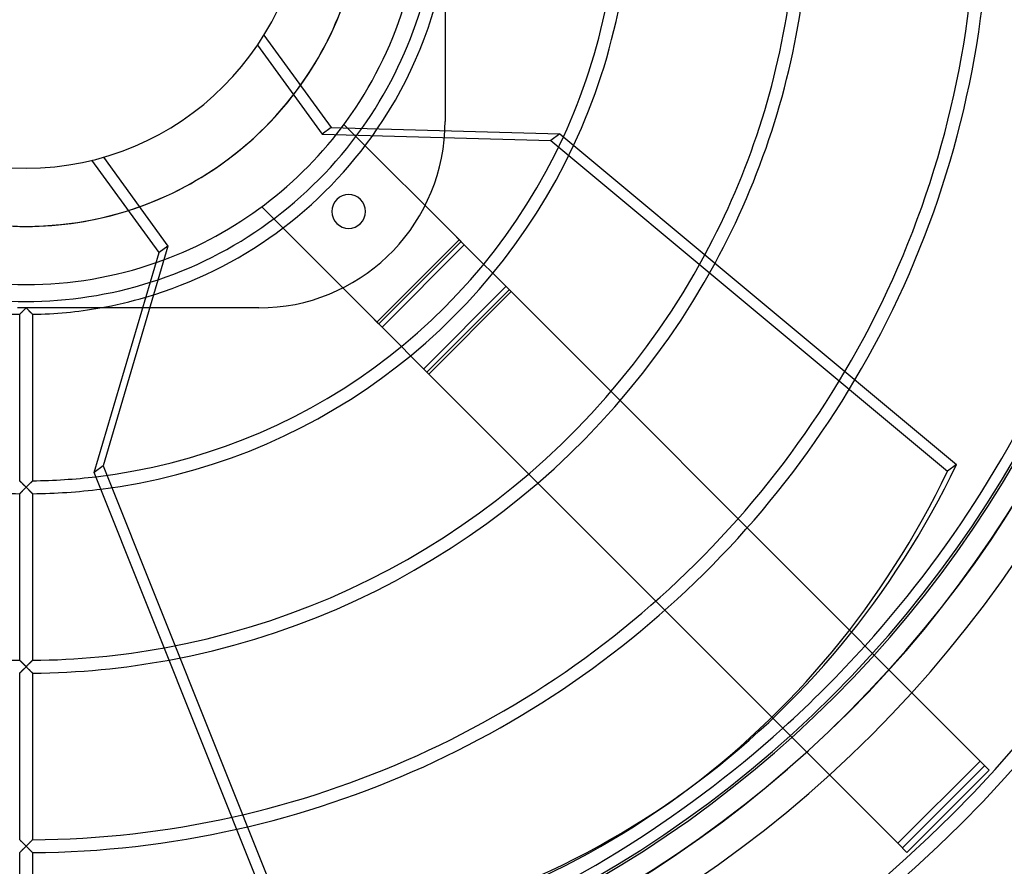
# Model space of a CAD drawing. Header units: millimetres. Extents: x -232 to 232, y -232 to 232.
# Tile 6 of 11: x -1 to 152, y -152 to -20. Entities that reach past the tile are written whole.
import ezdxf

# ---------------------------------------------------------------- set-up
doc = ezdxf.new("R2010")
doc.units = ezdxf.units.MM
doc.layers.add('HIDDEN', color=7, linetype='Continuous')
doc.layers.add('THICK', color=7, linetype='Continuous')

msp = doc.modelspace()

# ---------------------------------------------------------------- linework, layer by layer
at = {"layer": 'HIDDEN'}
for p, q in [((49.3, -36.54), (49.3, -36.54)), ((64.98, -36.1), (64.98, -36.1)), ((67.47, -54.71), (49.87, -37.11)), ((11.99, -41.63), (22, -55.41)), ((36.54, -49.3), (36.54, -49.3)), ((36.54, -49.3), (54.71, -67.47)), ((54.42, -67.18), (67.18, -54.42)), ((54.71, -67.47), (67.47, -54.71)), ((67.97, -55.21), (66.77, -54)), ((22, -55.41), (11.97, -89.47)), ((22, -55.41), (20.61, -56.42)), ((55.21, -67.97), (67.97, -55.21)), ((67.97, -55.21), (75.23, -62.46)), ((61.67, -74.43), (74.43, -61.67)), ((62.17, -74.93), (74.93, -62.17)), ((75.23, -62.46), (62.46, -75.23)), ((128.03, -115.27), (75.23, -62.46)), ((-1, -64.98), (-1.33, -64.98)), ((-0.66, -64.98), (-1, -64.98)), ((-0.71, -65.69), (-0.67, -65.65)), ((-0.67, -65.65), (-0.63, -65.6)), ((-0.33, -64.98), (-0.66, -64.98)), ((-0.63, -65.6), (-0.58, -65.56)), ((-0.58, -65.56), (-0.54, -65.52)), ((-0.54, -65.52), (-0.49, -65.47)), ((-0.49, -65.47), (-0.44, -65.42)), ((-0.44, -65.42), (-0.4, -65.38)), ((-0.4, -65.38), (-0.35, -65.33)), ((-0.35, -65.33), (-0.3, -65.28)), ((0, -64.98), (-0.33, -64.98)), ((-0.3, -65.28), (-0.25, -65.23)), ((-0.25, -65.23), (-0.2, -65.18)), ((-0.2, -65.18), (-0.15, -65.13)), ((-0.15, -65.13), (-0.1, -65.08)), ((-0.1, -65.08), (-0.05, -65.03)), ((-0.05, -65.03), (0, -64.98)), ((0, -64.98), (0.05, -65.03)), ((0.33, -64.98), (0, -64.98)), ((0.05, -65.03), (0.1, -65.08)), ((0.1, -65.08), (0.15, -65.13)), ((0.15, -65.13), (0.2, -65.18)), ((0.2, -65.18), (0.25, -65.23)), ((0.25, -65.23), (0.3, -65.28)), ((0.3, -65.28), (0.35, -65.33)), ((0.66, -64.98), (0.33, -64.98)), ((0.35, -65.33), (0.4, -65.38)), ((0.4, -65.38), (0.44, -65.42)), ((0.44, -65.42), (0.49, -65.47)), ((0.49, -65.47), (0.54, -65.52)), ((0.54, -65.52), (0.58, -65.56)), ((0.58, -65.56), (0.63, -65.6)), ((0.63, -65.6), (0.67, -65.65)), ((1, -64.98), (0.66, -64.98)), ((0.67, -65.65), (0.71, -65.69)), ((1.33, -64.98), (1, -64.98)), ((1.68, -64.98), (1.33, -64.98)), ((2.02, -64.98), (1.68, -64.98)), ((2.37, -64.98), (2.02, -64.98)), ((2.71, -64.98), (2.37, -64.98)), ((3.06, -64.98), (2.71, -64.98)), ((3.41, -64.98), (3.06, -64.98)), ((3.77, -64.98), (3.41, -64.98)), ((4.12, -64.98), (3.77, -64.98)), ((4.47, -64.98), (4.12, -64.98)), ((4.83, -64.98), (4.47, -64.98)), ((5.18, -64.98), (4.83, -64.98)), ((5.53, -64.98), (5.18, -64.98)), ((5.89, -64.98), (5.53, -64.98)), ((6.24, -64.98), (5.89, -64.98)), ((6.59, -64.98), (6.24, -64.98)), ((6.94, -64.98), (6.59, -64.98)), ((7.29, -64.98), (6.94, -64.98)), ((7.63, -64.98), (7.29, -64.98)), ((7.98, -64.98), (7.63, -64.98)), ((8.32, -64.98), (7.98, -64.98)), ((8.65, -64.98), (8.32, -64.98)), ((8.99, -64.98), (8.65, -64.98)), ((9.32, -64.98), (8.99, -64.98)), ((9.65, -64.98), (9.32, -64.98)), ((9.98, -64.98), (9.65, -64.98)), ((10.3, -64.98), (9.98, -64.98)), ((10.61, -64.98), (10.3, -64.98)), ((10.93, -64.98), (10.61, -64.98)), ((11.24, -64.98), (10.93, -64.98)), ((11.44, -64.98), (11.24, -64.98)), ((36.1, -64.98), (18.09, -64.98)), ((36.1, -64.98), (36.1, -64.98)), ((-1, -65.97), (-0.99, -65.96)), ((-1, -65.97), (-1, -65.97)), ((-0.99, -65.96), (-0.98, -65.95)), ((-0.98, -65.95), (-0.96, -65.94)), ((-0.96, -65.94), (-0.94, -65.91)), ((-0.94, -65.91), (-0.92, -65.89)), ((-0.92, -65.89), (-0.89, -65.86)), ((-0.89, -65.86), (-0.86, -65.83)), ((-0.86, -65.83), (-0.83, -65.8)), ((-0.83, -65.8), (-0.79, -65.77)), ((-0.79, -65.77), (-0.75, -65.73)), ((-0.75, -65.73), (-0.71, -65.69)), ((0.71, -65.69), (0.75, -65.73)), ((0.75, -65.73), (0.79, -65.77)), ((0.79, -65.77), (0.83, -65.8)), ((0.83, -65.8), (0.86, -65.83)), ((0.86, -65.83), (0.89, -65.86)), ((0.89, -65.86), (0.92, -65.89)), ((0.92, -65.89), (0.94, -65.91)), ((0.94, -65.91), (0.96, -65.94)), ((0.96, -65.94), (0.98, -65.95)), ((0.98, -65.95), (0.99, -65.96)), ((0.99, -65.96), (1, -65.97)), ((1, -65.97), (1, -65.97)), ((54, -66.77), (55.42, -68.18)), ((55.21, -67.97), (62.46, -75.23)), ((62.46, -75.23), (115.84, -128.6)), ((11.97, -89.47), (10.57, -90.49)), ((11.97, -89.47), (41.7, -163.82)), ((-0.99, -91.8), (-1, -91.79)), ((-1, -91.79), (-1, -91.79)), ((-0.98, -91.81), (-0.99, -91.8)), ((-0.97, -91.82), (-0.98, -91.81)), ((-0.95, -91.84), (-0.97, -91.82)), ((-0.92, -91.87), (-0.95, -91.84)), ((-0.9, -91.89), (-0.92, -91.87)), ((-0.87, -91.92), (-0.9, -91.89)), ((-0.83, -91.96), (-0.87, -91.92)), ((-0.8, -91.99), (-0.83, -91.96)), ((-0.76, -92.03), (-0.8, -91.99)), ((-0.71, -92.08), (-0.76, -92.03)), ((-0.67, -92.12), (-0.71, -92.08)), ((-0.62, -92.17), (-0.67, -92.12)), ((-0.58, -92.22), (-0.62, -92.17)), ((-0.53, -92.26), (-0.58, -92.22)), ((-0.48, -92.31), (-0.53, -92.26)), ((-0.43, -92.37), (-0.48, -92.31)), ((-0.38, -92.42), (-0.43, -92.37)), ((-0.4, -93.19), (-0.35, -93.14)), ((-0.32, -92.47), (-0.38, -92.42)), ((-0.35, -93.14), (-0.3, -93.09)), ((-0.27, -92.52), (-0.32, -92.47)), ((-0.3, -93.09), (-0.25, -93.04)), ((-0.22, -92.58), (-0.27, -92.52)), ((-0.25, -93.04), (-0.2, -92.99)), ((-0.16, -92.63), (-0.22, -92.58)), ((-0.2, -92.99), (-0.15, -92.94)), ((-0.11, -92.69), (-0.16, -92.63)), ((-0.15, -92.94), (-0.1, -92.89)), ((-0.05, -92.74), (-0.11, -92.69)), ((-0.1, -92.89), (-0.05, -92.84)), ((0, -92.79), (-0.05, -92.74)), ((-0.05, -92.84), (0, -92.79)), ((0.05, -92.74), (0, -92.79)), ((0, -92.79), (0.05, -92.84)), ((0.11, -92.69), (0.05, -92.74)), ((0.05, -92.84), (0.1, -92.89)), ((0.1, -92.89), (0.15, -92.94)), ((0.16, -92.63), (0.11, -92.69)), ((0.15, -92.94), (0.2, -92.99)), ((0.22, -92.58), (0.16, -92.63)), ((0.2, -92.99), (0.25, -93.04)), ((0.27, -92.52), (0.22, -92.58)), ((0.25, -93.04), (0.3, -93.09)), ((0.32, -92.47), (0.27, -92.52)), ((0.3, -93.09), (0.35, -93.14)), ((0.38, -92.42), (0.32, -92.47)), ((0.35, -93.14), (0.4, -93.19)), ((0.43, -92.37), (0.38, -92.42)), ((0.48, -92.31), (0.43, -92.37)), ((0.53, -92.26), (0.48, -92.31)), ((0.58, -92.22), (0.53, -92.26)), ((0.62, -92.17), (0.58, -92.22)), ((0.67, -92.12), (0.62, -92.17)), ((0.71, -92.08), (0.67, -92.12)), ((0.76, -92.03), (0.71, -92.08)), ((0.8, -91.99), (0.76, -92.03)), ((0.83, -91.96), (0.8, -91.99)), ((0.87, -91.92), (0.83, -91.96)), ((0.9, -91.89), (0.87, -91.92)), ((0.92, -91.87), (0.9, -91.89)), ((0.95, -91.84), (0.92, -91.87)), ((0.97, -91.82), (0.95, -91.84)), ((0.98, -91.81), (0.97, -91.82)), ((0.99, -91.8), (0.98, -91.81)), ((1, -91.79), (0.99, -91.8)), ((1, -91.79), (1, -91.79)), ((-1, -93.79), (-0.99, -93.78)), ((-1, -93.79), (-1, -93.79)), ((-0.99, -93.78), (-0.98, -93.77)), ((-0.98, -93.77), (-0.96, -93.75)), ((-0.96, -93.75), (-0.94, -93.73)), ((-0.94, -93.73), (-0.92, -93.71)), ((-0.92, -93.71), (-0.89, -93.68)), ((-0.89, -93.68), (-0.86, -93.65)), ((-0.86, -93.65), (-0.83, -93.62)), ((-0.83, -93.62), (-0.79, -93.58)), ((-0.79, -93.58), (-0.75, -93.54)), ((-0.75, -93.54), (-0.71, -93.5)), ((-0.71, -93.5), (-0.67, -93.46)), ((-0.67, -93.46), (-0.63, -93.42)), ((-0.63, -93.42), (-0.58, -93.38)), ((-0.58, -93.38), (-0.54, -93.33)), ((-0.54, -93.33), (-0.49, -93.28)), ((-0.49, -93.28), (-0.44, -93.24)), ((-0.44, -93.24), (-0.4, -93.19)), ((0.4, -93.19), (0.44, -93.24)), ((0.44, -93.24), (0.49, -93.28)), ((0.49, -93.28), (0.54, -93.33)), ((0.54, -93.33), (0.58, -93.38)), ((0.58, -93.38), (0.63, -93.42)), ((0.63, -93.42), (0.67, -93.46)), ((0.67, -93.46), (0.71, -93.5)), ((0.71, -93.5), (0.75, -93.54)), ((0.75, -93.54), (0.79, -93.58)), ((0.79, -93.58), (0.83, -93.62)), ((0.83, -93.62), (0.86, -93.65)), ((0.86, -93.65), (0.89, -93.68)), ((0.89, -93.68), (0.92, -93.71)), ((0.92, -93.71), (0.94, -93.73)), ((0.94, -93.73), (0.96, -93.75)), ((0.96, -93.75), (0.98, -93.77)), ((0.98, -93.77), (0.99, -93.78)), ((0.99, -93.78), (1, -93.79)), ((1, -93.79), (1, -93.79)), ((147.98, -135.22), (131.3, -118.54)), ((-1, -119.61), (-1, -119.6)), ((-0.99, -119.61), (-1, -119.61)), ((-0.98, -119.63), (-0.99, -119.61)), ((-0.96, -119.64), (-0.98, -119.63)), ((-0.94, -119.66), (-0.96, -119.64)), ((-0.91, -119.69), (-0.94, -119.66)), ((-0.89, -119.72), (-0.91, -119.69)), ((-0.85, -119.75), (-0.89, -119.72)), ((-0.82, -119.78), (-0.85, -119.75)), ((-0.78, -119.82), (-0.82, -119.78)), ((-0.74, -119.86), (-0.78, -119.82)), ((-0.7, -119.9), (-0.74, -119.86)), ((-0.66, -119.94), (-0.7, -119.9)), ((-0.62, -119.99), (-0.66, -119.94)), ((-0.57, -120.03), (-0.62, -119.99)), ((-0.53, -120.08), (-0.57, -120.03)), ((-0.48, -120.13), (-0.53, -120.08)), ((-0.43, -120.18), (-0.48, -120.13)), ((-0.38, -120.23), (-0.43, -120.18)), ((-0.33, -120.28), (-0.38, -120.23)), ((-0.27, -120.33), (-0.33, -120.28)), ((-0.22, -120.39), (-0.27, -120.33)), ((-0.17, -120.44), (-0.22, -120.39)), ((-0.11, -120.5), (-0.17, -120.44)), ((-0.06, -120.55), (-0.11, -120.5)), ((0, -120.61), (-0.06, -120.55)), ((-0.05, -120.66), (0, -120.61)), ((0.06, -120.55), (0, -120.61)), ((0, -120.61), (0.05, -120.66)), ((0.11, -120.5), (0.06, -120.55)), ((0.17, -120.44), (0.11, -120.5)), ((0.22, -120.39), (0.17, -120.44)), ((0.27, -120.33), (0.22, -120.39)), ((0.33, -120.28), (0.27, -120.33)), ((0.38, -120.23), (0.33, -120.28)), ((0.43, -120.18), (0.38, -120.23)), ((0.48, -120.13), (0.43, -120.18)), ((0.53, -120.08), (0.48, -120.13)), ((0.57, -120.03), (0.53, -120.08)), ((0.62, -119.99), (0.57, -120.03)), ((0.66, -119.94), (0.62, -119.99)), ((0.7, -119.9), (0.66, -119.94)), ((0.74, -119.86), (0.7, -119.9)), ((0.78, -119.82), (0.74, -119.86)), ((0.82, -119.78), (0.78, -119.82)), ((0.85, -119.75), (0.82, -119.78)), ((0.89, -119.72), (0.85, -119.75)), ((0.91, -119.69), (0.89, -119.72)), ((0.94, -119.66), (0.91, -119.69)), ((0.96, -119.64), (0.94, -119.66)), ((0.98, -119.63), (0.96, -119.64)), ((0.99, -119.61), (0.98, -119.63)), ((1, -119.61), (0.99, -119.61)), ((1, -119.6), (1, -119.61)), ((-1, -121.6), (-0.99, -121.59)), ((-1, -121.6), (-1, -121.6)), ((-0.99, -121.59), (-0.98, -121.58)), ((-0.98, -121.58), (-0.96, -121.56)), ((-0.96, -121.56), (-0.94, -121.54)), ((-0.94, -121.54), (-0.91, -121.52)), ((-0.91, -121.52), (-0.88, -121.49)), ((-0.88, -121.49), (-0.85, -121.45)), ((-0.85, -121.45), (-0.81, -121.42)), ((-0.81, -121.42), (-0.78, -121.38)), ((-0.78, -121.38), (-0.73, -121.34)), ((-0.73, -121.34), (-0.69, -121.3)), ((-0.69, -121.3), (-0.65, -121.26)), ((-0.65, -121.26), (-0.6, -121.21)), ((-0.6, -121.21), (-0.56, -121.16)), ((-0.56, -121.16), (-0.51, -121.12)), ((-0.51, -121.12), (-0.46, -121.07)), ((-0.46, -121.07), (-0.41, -121.02)), ((-0.41, -121.02), (-0.36, -120.97)), ((-0.36, -120.97), (-0.31, -120.92)), ((-0.31, -120.92), (-0.26, -120.87)), ((-0.26, -120.87), (-0.21, -120.82)), ((-0.21, -120.82), (-0.16, -120.76)), ((-0.16, -120.76), (-0.1, -120.71)), ((-0.1, -120.71), (-0.05, -120.66)), ((0.05, -120.66), (0.1, -120.71)), ((0.1, -120.71), (0.15, -120.76)), ((0.15, -120.76), (0.2, -120.81)), ((0.2, -120.81), (0.25, -120.86)), ((0.25, -120.86), (0.3, -120.91)), ((0.3, -120.91), (0.35, -120.96)), ((0.35, -120.96), (0.4, -121)), ((0.4, -121), (0.44, -121.05)), ((0.44, -121.05), (0.49, -121.1)), ((0.49, -121.1), (0.54, -121.14)), ((0.54, -121.14), (0.58, -121.19)), ((0.58, -121.19), (0.63, -121.23)), ((0.63, -121.23), (0.67, -121.28)), ((0.67, -121.28), (0.71, -121.32)), ((0.71, -121.32), (0.75, -121.36)), ((0.75, -121.36), (0.79, -121.39)), ((0.79, -121.39), (0.83, -121.43)), ((0.83, -121.43), (0.86, -121.46)), ((0.86, -121.46), (0.89, -121.49)), ((0.89, -121.49), (0.92, -121.52)), ((0.92, -121.52), (0.94, -121.55)), ((0.94, -121.55), (0.96, -121.57)), ((0.96, -121.57), (0.98, -121.58)), ((0.98, -121.58), (0.99, -121.59)), ((0.99, -121.59), (1, -121.6)), ((1, -121.6), (1, -121.6)), ((118.54, -131.3), (135.22, -147.98)), ((147.98, -135.22), (135.22, -147.98)), ((148.69, -135.92), (135.92, -148.69)), ((147.98, -135.22), (147.98, -135.22)), ((149.39, -136.63), (147.98, -135.22)), ((136.63, -149.39), (149.39, -136.63)), ((149.39, -136.63), (149.39, -136.63)), ((-0.99, -147.43), (-1, -147.42)), ((-1, -147.42), (-1, -147.42)), ((-0.97, -147.44), (-0.99, -147.43)), ((-0.96, -147.46), (-0.97, -147.44)), ((-0.93, -147.49), (-0.96, -147.46)), ((-0.9, -147.52), (-0.93, -147.49)), ((-0.87, -147.55), (-0.9, -147.52)), ((-0.84, -147.58), (-0.87, -147.55)), ((-0.8, -147.62), (-0.84, -147.58)), ((-0.76, -147.66), (-0.8, -147.62)), ((-0.72, -147.7), (-0.76, -147.66)), ((-0.67, -147.75), (-0.72, -147.7)), ((-0.63, -147.8), (-0.67, -147.75)), ((-0.58, -147.84), (-0.63, -147.8)), ((-0.53, -147.89), (-0.58, -147.84)), ((-0.48, -147.94), (-0.53, -147.89)), ((-0.43, -147.99), (-0.48, -147.94)), ((-0.38, -148.05), (-0.43, -147.99)), ((-0.32, -148.1), (-0.38, -148.05)), ((-0.27, -148.15), (-0.32, -148.1)), ((0.32, -148.1), (0.27, -148.15)), ((0.38, -148.05), (0.32, -148.1)), ((0.43, -147.99), (0.38, -148.05)), ((0.48, -147.94), (0.43, -147.99)), ((0.53, -147.89), (0.48, -147.94)), ((0.58, -147.84), (0.53, -147.89)), ((0.63, -147.8), (0.58, -147.84)), ((0.67, -147.75), (0.63, -147.8)), ((0.72, -147.7), (0.67, -147.75)), ((0.76, -147.66), (0.72, -147.7)), ((0.8, -147.62), (0.76, -147.66)), ((0.84, -147.58), (0.8, -147.62)), ((0.87, -147.55), (0.84, -147.58)), ((0.9, -147.52), (0.87, -147.55)), ((0.93, -147.49), (0.9, -147.52)), ((0.96, -147.46), (0.93, -147.49)), ((0.97, -147.44), (0.96, -147.46)), ((0.99, -147.43), (0.97, -147.44)), ((1, -147.42), (0.99, -147.43)), ((1, -147.42), (1, -147.42)), ((135.22, -147.98), (135.22, -147.98)), ((135.22, -147.98), (136.63, -149.39)), ((-1, -149.42), (-0.99, -149.41)), ((-1, -149.42), (-1, -149.42)), ((-0.99, -149.41), (-0.98, -149.4)), ((-0.98, -149.4), (-0.96, -149.38)), ((-0.96, -149.38), (-0.94, -149.36)), ((-0.94, -149.36), (-0.92, -149.34)), ((-0.92, -149.34), (-0.89, -149.31)), ((-0.89, -149.31), (-0.86, -149.28)), ((-0.86, -149.28), (-0.83, -149.25)), ((-0.83, -149.25), (-0.79, -149.21)), ((-0.79, -149.21), (-0.75, -149.17)), ((-0.75, -149.17), (-0.71, -149.13)), ((-0.71, -149.13), (-0.67, -149.09)), ((-0.67, -149.09), (-0.63, -149.05)), ((-0.63, -149.05), (-0.58, -149)), ((-0.58, -149), (-0.54, -148.96)), ((-0.54, -148.96), (-0.49, -148.91)), ((-0.49, -148.91), (-0.44, -148.87)), ((-0.44, -148.87), (-0.4, -148.82)), ((-0.4, -148.82), (-0.35, -148.77)), ((-0.35, -148.77), (-0.3, -148.72)), ((-0.3, -148.72), (-0.25, -148.67)), ((-0.22, -148.21), (-0.27, -148.15)), ((-0.25, -148.67), (-0.2, -148.62)), ((-0.16, -148.26), (-0.22, -148.21)), ((-0.2, -148.62), (-0.15, -148.57)), ((-0.11, -148.31), (-0.16, -148.26)), ((-0.15, -148.57), (-0.1, -148.52)), ((-0.05, -148.37), (-0.11, -148.31)), ((-0.1, -148.52), (-0.05, -148.47)), ((0, -148.42), (-0.05, -148.37)), ((-0.05, -148.47), (0, -148.42)), ((0.05, -148.37), (0, -148.42)), ((0, -148.42), (0.05, -148.47)), ((0.11, -148.31), (0.05, -148.37)), ((0.05, -148.47), (0.1, -148.52)), ((0.1, -148.52), (0.15, -148.57)), ((0.16, -148.26), (0.11, -148.31)), ((0.15, -148.57), (0.2, -148.62)), ((0.22, -148.21), (0.16, -148.26)), ((0.2, -148.62), (0.25, -148.67)), ((0.27, -148.15), (0.22, -148.21)), ((0.25, -148.67), (0.3, -148.72)), ((0.3, -148.72), (0.35, -148.77)), ((0.35, -148.77), (0.4, -148.82)), ((0.4, -148.82), (0.44, -148.87)), ((0.44, -148.87), (0.49, -148.91)), ((0.49, -148.91), (0.54, -148.96)), ((0.54, -148.96), (0.58, -149)), ((0.58, -149), (0.63, -149.05)), ((0.63, -149.05), (0.67, -149.09)), ((0.67, -149.09), (0.71, -149.13)), ((0.71, -149.13), (0.75, -149.17)), ((0.75, -149.17), (0.79, -149.21)), ((0.79, -149.21), (0.83, -149.25)), ((0.83, -149.25), (0.86, -149.28)), ((0.86, -149.28), (0.89, -149.31)), ((0.89, -149.31), (0.92, -149.34)), ((0.92, -149.34), (0.94, -149.36)), ((0.94, -149.36), (0.96, -149.38)), ((0.96, -149.38), (0.98, -149.4)), ((0.98, -149.4), (0.99, -149.41)), ((0.99, -149.41), (1, -149.42)), ((1, -149.42), (1, -149.42)), ((136.63, -149.39), (136.63, -149.39))]:
    msp.add_line(p, q, dxfattribs=at)
for centre, radius, start, end in [((0, 0), 205.05, 180, 270), ((0, 0), 203.05, 180, 270), ((0, 0), 180.46, 180, 0), ((0, 0), 52.35, 180, 0), ((0, 0), 205.05, 270, 0), ((0, 0), 203.05, 270, 0), ((0, 0), 205.05, 270, 0), ((0, 0), 203.05, 270, 0), ((0, 0), 205.05, 180, 270), ((0, 0), 203.05, 180, 270), ((0, 0), 177.24, 270.3233, 359.6767), ((0, 0), 52.35, 287.6327, 324.3672), ((0, 0), 65.98, 286.354, 325.646), ((0, 0), 63.98, 287.5144, 324.4856), ((0, 0), 61.37, 289.1696, 322.8303), ((36.1, -36.1), 28.88, 270, 357.175), ((0, 0), 91.79, 276.7822, 335.2177), ((0, 0), 93.79, 277.1096, 334.8904), ((50.03, -50.03), 2.62, 45, 225), ((50.03, -50.03), 2.62, 225, 45), ((0, 0), 119.61, 280.328, 331.6719), ((0, 0), 121.61, 280.5191, 331.4809), ((0, 0), 147.42, 282.5127, 329.4873), ((0, 0), 149.42, 282.638, 329.362), ((0, 0), 175.24, 312.0478, 317.9522)]:
    msp.add_arc(centre, radius, start, end, dxfattribs=at)
msp.add_ellipse((0.7, 0.51), major_axis=(-101.85, 140.19), ratio=0.866025, start_param=2.70526, end_param=3.141593, dxfattribs=at)
at = {"layer": 'THICK'}
for p, q in [((64.98, -11.44), (64.98, -36.1)), ((36.89, -22.71), (47.29, -37.03)), ((35.89, -24.27), (45.9, -38.05)), ((49.87, -37.11), (49.3, -36.54)), ((47.29, -37.03), (45.9, -38.05)), ((45.9, -38.05), (81.39, -39.03)), ((47.29, -37.03), (82.79, -38.02)), ((82.79, -38.02), (81.39, -39.03)), ((82.79, -38.02), (144.31, -89.27)), ((81.39, -39.03), (142.92, -90.28)), ((20.61, -56.42), (10.2, -42.1)), ((10.57, -90.49), (20.61, -56.42)), ((-0.69, -65.67), (-0.74, -65.71)), ((-0.65, -65.63), (-0.69, -65.67)), ((-0.6, -65.58), (-0.65, -65.63)), ((-0.56, -65.53), (-0.6, -65.58)), ((-0.51, -65.49), (-0.56, -65.53)), ((-0.46, -65.44), (-0.51, -65.49)), ((-0.41, -65.39), (-0.46, -65.44)), ((-0.36, -65.34), (-0.41, -65.39)), ((-0.31, -65.29), (-0.36, -65.34)), ((-0.26, -65.24), (-0.31, -65.29)), ((-0.21, -65.19), (-0.26, -65.24)), ((-0.16, -65.14), (-0.21, -65.19)), ((-0.1, -65.08), (-0.16, -65.14)), ((-0.05, -65.03), (-0.1, -65.08)), ((0, -64.98), (-0.05, -65.03)), ((0.05, -65.03), (0, -64.98)), ((0.1, -65.08), (0.05, -65.03)), ((0.16, -65.14), (0.1, -65.08)), ((0.21, -65.19), (0.16, -65.14)), ((0.26, -65.24), (0.21, -65.19)), ((0.31, -65.29), (0.26, -65.24)), ((0.36, -65.34), (0.31, -65.29)), ((0.41, -65.39), (0.36, -65.34)), ((0.46, -65.44), (0.41, -65.39)), ((0.51, -65.49), (0.46, -65.44)), ((0.56, -65.53), (0.51, -65.49)), ((0.6, -65.58), (0.56, -65.53)), ((0.65, -65.63), (0.6, -65.58)), ((0.69, -65.67), (0.65, -65.63)), ((0.74, -65.71), (0.69, -65.67)), ((18.09, -64.98), (11.44, -64.98)), ((-0.99, -65.96), (-1, -65.97)), ((-1, -65.97), (-1, -65.97)), ((-1, -91.79), (-1, -65.97)), ((-0.98, -65.95), (-0.99, -65.96)), ((-0.96, -65.93), (-0.98, -65.95)), ((-0.94, -65.91), (-0.96, -65.93)), ((-0.91, -65.89), (-0.94, -65.91)), ((-0.88, -65.86), (-0.91, -65.89)), ((-0.85, -65.82), (-0.88, -65.86)), ((-0.81, -65.79), (-0.85, -65.82)), ((-0.78, -65.75), (-0.81, -65.79)), ((-0.74, -65.71), (-0.78, -65.75)), ((0.78, -65.75), (0.74, -65.71)), ((0.81, -65.79), (0.78, -65.75)), ((0.85, -65.82), (0.81, -65.79)), ((0.88, -65.86), (0.85, -65.82)), ((0.91, -65.89), (0.88, -65.86)), ((0.94, -65.91), (0.91, -65.89)), ((0.96, -65.93), (0.94, -65.91)), ((0.98, -65.95), (0.96, -65.93)), ((0.99, -65.96), (0.98, -65.95)), ((1, -65.97), (0.99, -65.96)), ((1, -65.97), (1, -65.97)), ((1, -65.97), (1, -91.79)), ((144.31, -89.27), (142.92, -90.28)), ((40.3, -164.84), (10.57, -90.49)), ((-1, -91.79), (-1, -91.79)), ((-1, -91.79), (-0.99, -91.8)), ((-0.99, -91.8), (-0.98, -91.81)), ((-0.98, -91.81), (-0.96, -91.83)), ((-0.96, -91.83), (-0.93, -91.85)), ((-0.93, -91.85), (-0.91, -91.88)), ((-0.91, -91.88), (-0.88, -91.91)), ((-0.88, -91.91), (-0.84, -91.95)), ((-0.84, -91.95), (-0.81, -91.98)), ((-0.81, -91.98), (-0.77, -92.02)), ((-0.77, -92.02), (-0.73, -92.07)), ((-0.73, -92.07), (-0.68, -92.11)), ((-0.68, -92.11), (-0.64, -92.15)), ((-0.64, -92.15), (-0.59, -92.2)), ((-0.59, -92.2), (-0.54, -92.25)), ((-0.54, -92.25), (-0.49, -92.3)), ((-0.49, -92.3), (-0.44, -92.35)), ((-0.44, -92.35), (-0.39, -92.4)), ((-0.36, -93.15), (-0.41, -93.2)), ((-0.39, -92.4), (-0.34, -92.46)), ((-0.31, -93.1), (-0.36, -93.15)), ((-0.34, -92.46), (-0.28, -92.51)), ((-0.26, -93.05), (-0.31, -93.1)), ((-0.28, -92.51), (-0.23, -92.57)), ((-0.21, -93), (-0.26, -93.05)), ((-0.23, -92.57), (-0.17, -92.62)), ((-0.16, -92.95), (-0.21, -93)), ((-0.17, -92.62), (-0.12, -92.68)), ((-0.1, -92.9), (-0.16, -92.95)), ((-0.12, -92.68), (-0.06, -92.74)), ((-0.05, -92.85), (-0.1, -92.9)), ((-0.06, -92.74), (0, -92.79)), ((0, -92.79), (-0.05, -92.85)), ((0, -92.79), (0.06, -92.74)), ((0.05, -92.85), (0, -92.79)), ((0.1, -92.9), (0.05, -92.85)), ((0.06, -92.74), (0.12, -92.68)), ((0.16, -92.95), (0.1, -92.9)), ((0.12, -92.68), (0.17, -92.62)), ((0.21, -93), (0.16, -92.95)), ((0.17, -92.62), (0.23, -92.57)), ((0.26, -93.05), (0.21, -93)), ((0.23, -92.57), (0.28, -92.51)), ((0.31, -93.1), (0.26, -93.05)), ((0.28, -92.51), (0.34, -92.46)), ((0.36, -93.15), (0.31, -93.1)), ((0.34, -92.46), (0.39, -92.4)), ((0.41, -93.2), (0.36, -93.15)), ((0.39, -92.4), (0.44, -92.35)), ((0.44, -92.35), (0.49, -92.3)), ((0.49, -92.3), (0.54, -92.25)), ((0.54, -92.25), (0.59, -92.2)), ((0.59, -92.2), (0.64, -92.15)), ((0.64, -92.15), (0.68, -92.11)), ((0.68, -92.11), (0.73, -92.07)), ((0.73, -92.07), (0.77, -92.02)), ((0.77, -92.02), (0.81, -91.98)), ((0.81, -91.98), (0.84, -91.95)), ((0.84, -91.95), (0.88, -91.91)), ((0.88, -91.91), (0.91, -91.88)), ((0.91, -91.88), (0.93, -91.85)), ((0.93, -91.85), (0.96, -91.83)), ((0.96, -91.83), (0.98, -91.81)), ((0.98, -91.81), (0.99, -91.8)), ((0.99, -91.8), (1, -91.79)), ((1, -91.79), (1, -91.79)), ((-0.99, -93.78), (-1, -93.79)), ((-1, -93.79), (-1, -93.79)), ((-1, -119.6), (-1, -93.79)), ((-0.98, -93.77), (-0.99, -93.78)), ((-0.96, -93.75), (-0.98, -93.77)), ((-0.94, -93.73), (-0.96, -93.75)), ((-0.91, -93.7), (-0.94, -93.73)), ((-0.88, -93.67), (-0.91, -93.7)), ((-0.85, -93.64), (-0.88, -93.67)), ((-0.81, -93.6), (-0.85, -93.64)), ((-0.78, -93.57), (-0.81, -93.6)), ((-0.74, -93.53), (-0.78, -93.57)), ((-0.69, -93.48), (-0.74, -93.53)), ((-0.65, -93.44), (-0.69, -93.48)), ((-0.6, -93.4), (-0.65, -93.44)), ((-0.56, -93.35), (-0.6, -93.4)), ((-0.51, -93.3), (-0.56, -93.35)), ((-0.46, -93.25), (-0.51, -93.3)), ((-0.41, -93.2), (-0.46, -93.25)), ((0.46, -93.25), (0.41, -93.2)), ((0.51, -93.3), (0.46, -93.25)), ((0.56, -93.35), (0.51, -93.3)), ((0.6, -93.4), (0.56, -93.35)), ((0.65, -93.44), (0.6, -93.4)), ((0.69, -93.48), (0.65, -93.44)), ((0.74, -93.53), (0.69, -93.48)), ((0.78, -93.57), (0.74, -93.53)), ((0.81, -93.6), (0.78, -93.57)), ((0.85, -93.64), (0.81, -93.6)), ((0.88, -93.67), (0.85, -93.64)), ((0.91, -93.7), (0.88, -93.67)), ((0.94, -93.73), (0.91, -93.7)), ((0.96, -93.75), (0.94, -93.73)), ((0.98, -93.77), (0.96, -93.75)), ((0.99, -93.78), (0.98, -93.77)), ((1, -93.79), (0.99, -93.78)), ((1, -93.79), (1, -93.79)), ((1, -93.79), (1, -119.6)), ((131.3, -118.54), (128.03, -115.27)), ((-1, -119.6), (-1, -119.61)), ((-1, -119.61), (-0.99, -119.61)), ((-0.99, -119.61), (-0.98, -119.63)), ((-0.98, -119.63), (-0.96, -119.65)), ((-0.96, -119.65), (-0.93, -119.67)), ((-0.93, -119.67), (-0.91, -119.7)), ((-0.91, -119.7), (-0.88, -119.73)), ((-0.88, -119.73), (-0.84, -119.76)), ((-0.84, -119.76), (-0.81, -119.8)), ((-0.81, -119.8), (-0.77, -119.84)), ((-0.77, -119.84), (-0.73, -119.88)), ((-0.73, -119.88), (-0.68, -119.92)), ((-0.68, -119.92), (-0.64, -119.97)), ((-0.64, -119.97), (-0.59, -120.01)), ((-0.59, -120.01), (-0.54, -120.06)), ((-0.54, -120.06), (-0.5, -120.11)), ((-0.5, -120.11), (-0.44, -120.16)), ((-0.44, -120.16), (-0.39, -120.21)), ((-0.39, -120.21), (-0.34, -120.27)), ((-0.34, -120.27), (-0.28, -120.32)), ((-0.28, -120.32), (-0.23, -120.38)), ((-0.23, -120.38), (-0.17, -120.44)), ((-0.17, -120.44), (-0.12, -120.49)), ((-0.12, -120.49), (-0.06, -120.55)), ((-0.06, -120.55), (0, -120.61)), ((0, -120.61), (-0.05, -120.66)), ((0, -120.61), (0.06, -120.55)), ((0.05, -120.66), (0, -120.61)), ((0.06, -120.55), (0.12, -120.49)), ((0.12, -120.49), (0.17, -120.44)), ((0.17, -120.44), (0.23, -120.38)), ((0.23, -120.38), (0.28, -120.32)), ((0.28, -120.32), (0.34, -120.27)), ((0.34, -120.27), (0.39, -120.21)), ((0.39, -120.21), (0.44, -120.16)), ((0.44, -120.16), (0.5, -120.11)), ((0.5, -120.11), (0.54, -120.06)), ((0.54, -120.06), (0.59, -120.01)), ((0.59, -120.01), (0.64, -119.97)), ((0.64, -119.97), (0.68, -119.92)), ((0.68, -119.92), (0.73, -119.88)), ((0.73, -119.88), (0.77, -119.84)), ((0.77, -119.84), (0.81, -119.8)), ((0.81, -119.8), (0.84, -119.76)), ((0.84, -119.76), (0.88, -119.73)), ((0.88, -119.73), (0.91, -119.7)), ((0.91, -119.7), (0.93, -119.67)), ((0.93, -119.67), (0.96, -119.65)), ((0.96, -119.65), (0.98, -119.63)), ((0.98, -119.63), (0.99, -119.61)), ((0.99, -119.61), (1, -119.61)), ((1, -119.61), (1, -119.6)), ((-0.99, -121.59), (-1, -121.6)), ((-1, -121.6), (-1, -121.6)), ((-1, -147.42), (-1, -121.6)), ((-0.98, -121.58), (-0.99, -121.59)), ((-0.96, -121.57), (-0.98, -121.58)), ((-0.94, -121.55), (-0.96, -121.57)), ((-0.92, -121.52), (-0.94, -121.55)), ((-0.89, -121.49), (-0.92, -121.52)), ((-0.86, -121.46), (-0.89, -121.49)), ((-0.83, -121.43), (-0.86, -121.46)), ((-0.79, -121.39), (-0.83, -121.43)), ((-0.75, -121.36), (-0.79, -121.39)), ((-0.71, -121.32), (-0.75, -121.36)), ((-0.67, -121.28), (-0.71, -121.32)), ((-0.63, -121.23), (-0.67, -121.28)), ((-0.58, -121.19), (-0.63, -121.23)), ((-0.54, -121.14), (-0.58, -121.19)), ((-0.49, -121.1), (-0.54, -121.14)), ((-0.44, -121.05), (-0.49, -121.1)), ((-0.4, -121), (-0.44, -121.05)), ((-0.35, -120.96), (-0.4, -121)), ((-0.3, -120.91), (-0.35, -120.96)), ((-0.25, -120.86), (-0.3, -120.91)), ((-0.2, -120.81), (-0.25, -120.86)), ((-0.15, -120.76), (-0.2, -120.81)), ((-0.1, -120.71), (-0.15, -120.76)), ((-0.05, -120.66), (-0.1, -120.71)), ((0.1, -120.71), (0.05, -120.66)), ((0.16, -120.76), (0.1, -120.71)), ((0.21, -120.82), (0.16, -120.76)), ((0.26, -120.87), (0.21, -120.82)), ((0.31, -120.92), (0.26, -120.87)), ((0.36, -120.97), (0.31, -120.92)), ((0.41, -121.02), (0.36, -120.97)), ((0.46, -121.07), (0.41, -121.02)), ((0.51, -121.12), (0.46, -121.07)), ((0.56, -121.16), (0.51, -121.12)), ((0.6, -121.21), (0.56, -121.16)), ((0.65, -121.26), (0.6, -121.21)), ((0.69, -121.3), (0.65, -121.26)), ((0.73, -121.34), (0.69, -121.3)), ((0.78, -121.38), (0.73, -121.34)), ((0.81, -121.42), (0.78, -121.38)), ((0.85, -121.45), (0.81, -121.42)), ((0.88, -121.49), (0.85, -121.45)), ((0.91, -121.52), (0.88, -121.49)), ((0.94, -121.54), (0.91, -121.52)), ((0.96, -121.56), (0.94, -121.54)), ((0.98, -121.58), (0.96, -121.56)), ((0.99, -121.59), (0.98, -121.58)), ((1, -121.6), (0.99, -121.59)), ((1, -121.6), (1, -121.6)), ((1, -121.6), (1, -147.42)), ((115.84, -128.6), (118.54, -131.3)), ((101.15, -140.69), (102.55, -139.68)), ((-1, -147.42), (-1, -147.42)), ((-1, -147.42), (-0.99, -147.43)), ((-0.99, -147.43), (-0.98, -147.44)), ((-0.98, -147.44), (-0.96, -147.46)), ((-0.96, -147.46), (-0.94, -147.48)), ((-0.94, -147.48), (-0.91, -147.51)), ((-0.91, -147.51), (-0.89, -147.53)), ((-0.89, -147.53), (-0.85, -147.57)), ((-0.85, -147.57), (-0.82, -147.6)), ((-0.82, -147.6), (-0.78, -147.64)), ((-0.78, -147.64), (-0.74, -147.68)), ((-0.74, -147.68), (-0.7, -147.72)), ((-0.7, -147.72), (-0.66, -147.76)), ((-0.66, -147.76), (-0.61, -147.81)), ((-0.61, -147.81), (-0.57, -147.85)), ((-0.57, -147.85), (-0.52, -147.9)), ((-0.52, -147.9), (-0.47, -147.95)), ((-0.47, -147.95), (-0.43, -148)), ((-0.43, -148), (-0.38, -148.05)), ((-0.38, -148.05), (-0.32, -148.1)), ((-0.32, -148.1), (-0.27, -148.15)), ((0.27, -148.15), (0.32, -148.1)), ((0.32, -148.1), (0.38, -148.05)), ((0.38, -148.05), (0.43, -148)), ((0.43, -148), (0.47, -147.95)), ((0.47, -147.95), (0.52, -147.9)), ((0.52, -147.9), (0.57, -147.85)), ((0.57, -147.85), (0.61, -147.81)), ((0.61, -147.81), (0.66, -147.76)), ((0.66, -147.76), (0.7, -147.72)), ((0.7, -147.72), (0.74, -147.68)), ((0.74, -147.68), (0.78, -147.64)), ((0.78, -147.64), (0.82, -147.6)), ((0.82, -147.6), (0.85, -147.57)), ((0.85, -147.57), (0.89, -147.53)), ((0.89, -147.53), (0.91, -147.51)), ((0.91, -147.51), (0.94, -147.48)), ((0.94, -147.48), (0.96, -147.46)), ((0.96, -147.46), (0.98, -147.44)), ((0.98, -147.44), (0.99, -147.43)), ((0.99, -147.43), (1, -147.42)), ((1, -147.42), (1, -147.42)), ((-0.99, -149.41), (-1, -149.42)), ((-1, -149.42), (-1, -149.42)), ((-1, -175.23), (-1, -149.42)), ((-0.98, -149.4), (-0.99, -149.41)), ((-0.96, -149.38), (-0.98, -149.4)), ((-0.94, -149.36), (-0.96, -149.38)), ((-0.91, -149.33), (-0.94, -149.36)), ((-0.88, -149.3), (-0.91, -149.33)), ((-0.85, -149.27), (-0.88, -149.3)), ((-0.81, -149.23), (-0.85, -149.27)), ((-0.78, -149.2), (-0.81, -149.23)), ((-0.73, -149.16), (-0.78, -149.2)), ((-0.69, -149.11), (-0.73, -149.16)), ((-0.65, -149.07), (-0.69, -149.11)), ((-0.6, -149.02), (-0.65, -149.07)), ((-0.56, -148.98), (-0.6, -149.02)), ((-0.51, -148.93), (-0.56, -148.98)), ((-0.46, -148.88), (-0.51, -148.93)), ((-0.41, -148.83), (-0.46, -148.88)), ((-0.36, -148.78), (-0.41, -148.83)), ((-0.31, -148.73), (-0.36, -148.78)), ((-0.26, -148.68), (-0.31, -148.73)), ((-0.27, -148.15), (-0.22, -148.2)), ((-0.21, -148.63), (-0.26, -148.68)), ((-0.22, -148.2), (-0.16, -148.26)), ((-0.16, -148.58), (-0.21, -148.63)), ((-0.16, -148.26), (-0.11, -148.31)), ((-0.1, -148.53), (-0.16, -148.58)), ((-0.11, -148.31), (-0.06, -148.37)), ((-0.05, -148.47), (-0.1, -148.53)), ((-0.06, -148.37), (0, -148.42)), ((0, -148.42), (-0.05, -148.47)), ((0, -148.42), (0.06, -148.37)), ((0.05, -148.47), (0, -148.42)), ((0.1, -148.53), (0.05, -148.47)), ((0.06, -148.37), (0.11, -148.31)), ((0.16, -148.58), (0.1, -148.53)), ((0.11, -148.31), (0.16, -148.26)), ((0.16, -148.26), (0.22, -148.2)), ((0.21, -148.63), (0.16, -148.58)), ((0.26, -148.68), (0.21, -148.63)), ((0.22, -148.2), (0.27, -148.15)), ((0.31, -148.73), (0.26, -148.68)), ((0.36, -148.78), (0.31, -148.73)), ((0.41, -148.83), (0.36, -148.78)), ((0.46, -148.88), (0.41, -148.83)), ((0.51, -148.93), (0.46, -148.88)), ((0.56, -148.98), (0.51, -148.93)), ((0.6, -149.02), (0.56, -148.98)), ((0.65, -149.07), (0.6, -149.02)), ((0.69, -149.11), (0.65, -149.07)), ((0.73, -149.16), (0.69, -149.11)), ((0.78, -149.2), (0.73, -149.16)), ((0.81, -149.23), (0.78, -149.2)), ((0.85, -149.27), (0.81, -149.23)), ((0.88, -149.3), (0.85, -149.27)), ((0.91, -149.33), (0.88, -149.3)), ((0.94, -149.36), (0.91, -149.33)), ((0.96, -149.38), (0.94, -149.36)), ((0.98, -149.4), (0.96, -149.38)), ((0.99, -149.41), (0.98, -149.4)), ((1, -149.42), (0.99, -149.41)), ((1, -149.42), (1, -149.42)), ((1, -149.42), (1, -175.23))]:
    msp.add_line(p, q, dxfattribs=at)
for centre, radius, start, end in [((0, 0), 180.5, 90, 270), ((0, 0), 180.5, 270, 90), ((0, 0), 185.5, 180, 0), ((0, 0), 176.89, 180, 0), ((0, 0), 43.32, 180, 0), ((0, 0), 61.37, 322.8303, 0), ((0, 0), 52.35, 324.3672, 359.6327), ((0, 0), 63.98, 324.4856, 359.5144), ((0, 0), 175.24, 317.9522, 359.673), ((0, 0), 65.98, 325.646, 350.0119), ((0, 0), 147.42, 329.4873, 354.5127), ((0, 0), 149.42, 329.362, 354.638), ((0, 0), 119.61, 331.6719, 352.328), ((0, 0), 121.61, 331.4809, 352.5191), ((0, 0), 91.79, 335.2177, 348.7822), ((0, 0), 93.79, 334.8904, 349.1096), ((36.1, -36.1), 28.88, 357.175, 0), ((0, 0), 52.35, 252.3672, 287.6327), ((0, 0), 61.37, 250.8303, 270), ((0, 0), 61.37, 270, 289.1696), ((0, 0), 63.98, 252.4856, 287.5144), ((0, 0), 65.98, 279.988, 286.354), ((0, 0), 65.98, 260.0119, 269.1316), ((0, 0), 65.98, 270.8684, 279.988), ((0, 0), 91.79, 270.6242, 276.7822), ((0, 0), 93.79, 262.8904, 269.3891), ((0, 0), 93.79, 270.6109, 277.1096), ((0, 0), 119.61, 259.6719, 269.521), ((0, 0), 119.61, 270.479, 280.328), ((0, 0), 121.61, 270.4712, 280.5191), ((0, 0), 175.24, 270.3269, 312.0478), ((0, 0), 147.42, 270.3887, 282.5127), ((0, 0), 149.42, 270.3834, 282.638)]:
    msp.add_arc(centre, radius, start, end, dxfattribs=at)
for centre, major_axis, start_param, end_param in [((0.7, 0.51), (-101.85, 140.19), -3.141593, -2.70526), ((-0.7, -0.51), (101.85, -140.19), 0, 0.436332), ((-0.7, -0.51), (101.85, -140.19), -0.436332, 0)]:
    msp.add_ellipse(centre, major_axis=major_axis, ratio=0.866025, start_param=start_param, end_param=end_param, dxfattribs=at)

doc.saveas('drawing.dxf')
